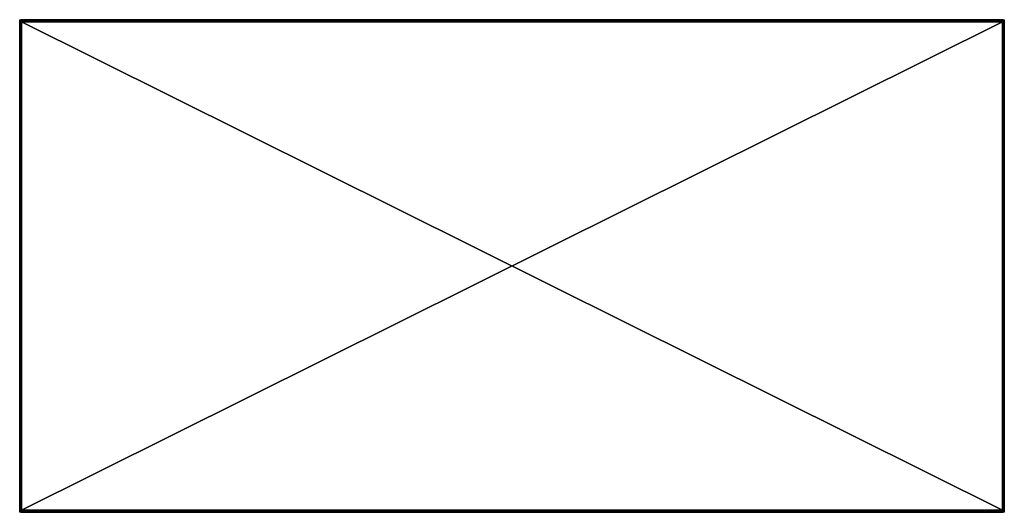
# Model space of a CAD drawing. Header units: millimetres. Extents: x -250 to 1250, y -565 to 125.
# Tile 2 of 4: x -250 to 250, y -125 to 125. Entities that reach past the tile are written whole.
import ezdxf

# ---------------------------------------------------------------- set-up
doc = ezdxf.new("R2010")
doc.units = ezdxf.units.MM
doc.header["$MEASUREMENT"] = 0
doc.layers.add('Default', color=7, linetype='Continuous', true_color=0x000000)

# ---------------------------------------------------------------- blocks, each defined once
blk = doc.blocks.new('FLUFFO_FIRE_RESIST_LINE_M_20mm')
at = {"layer": 'Default'}
blk.add_lwpolyline([(-250, -125), (-250, 125), (250, 125), (250, -125)], close=True, dxfattribs=at)
mesh = blk.add_polyface(dxfattribs=at)
corners = [(249, 125, 19), (249, 125, 10), (-249, 125, 19), (-249, 125, 1), (249, -124), (-249, -124), (-249, 124), (249, 124, 20), (-249, 124, 20), (-249, -124, 20), (249, 124.98, 0.82), (-249, 124.98, 0.82), (-249, 125, 1), (249, 125, 1), (249, 124.84, 0.45), (-249, 124.84, 0.45), (-249, 124.93, 0.63), (249, 124.93, 0.63), (249, 124.55, 0.16), (-249, 124.55, 0.16), (-249, 124.71, 0.29), (249, 124.71, 0.29), (249, 124.18, 0.02), (-249, 124.18, 0.02), (-249, 124.37, 0.07), (249, 124.37, 0.07), (249, 124), (-249, 124), (-249.18, 124.98, 19), (-249, 125, 19), (-249, 125, 1), (-249.18, 124.98, 1), (-249.37, 124.93, 19), (-249.37, 124.93, 1), (-249, 124), (-249, -124), (-249.26, -124, 0.03), (-249.26, 124, 0.03), (-249.26, -124, 19.97), (-249.18, 124, 19.98), (-249.37, 124, 19.93), (-249.5, -124, 19.87), (-249, -124, 20), (-249, 124, 20), (-249.26, -124, 0.03), (-249, -124), (-249, -124.18, 0.02), (-249.26, -124, 19.97), (-249, -124.18, 19.98), (-249, -124, 20), (-249.5, -124, 19.87), (-249.32, -124.36, 19.88), (-249, 124.18, 0.02), (-249, 124), (-249.26, 124, 0.03), (-249.33, 124.36, 0.13), (-249, 124.37, 0.07), (-249, 124.55, 0.16), (-249.19, 124.66, 0.27), (-249, 124.71, 0.29), (-249, 124.84, 0.45), (-249, 124.93, 0.63), (-249.26, 124.93, 0.74), (-249, 124.98, 0.82), (-249.5, 124.71, 0.5), (-249, 125, 1), (-249.18, 124.98, 1), (-249.37, 124.93, 1), (-249, 124, 20), (-249, 124.18, 19.98), (-249.18, 124, 19.98), (-249.26, 124.26, 19.93), (-249.37, 124, 19.93), (-249, 124.37, 19.93), (-249, 124.55, 19.84), (-249.5, 124.5, 19.71), (-249, 124.71, 19.71), (-249.19, 124.73, 19.66), (-249.33, 124.87, 19.36), (-249, 124.84, 19.55), (-249, 124.93, 19.37), (-249.18, 124.98, 19), (-249, 124.98, 19.18), (-249, 125, 19), (-249.37, 124.93, 19)]
mesh.append_faces([[corners[k] for k in face] for face in [(0, 1, 2, 2), (3, 2, 1, 1), (4, 5, 6, 6), (7, 8, 9, 9), (10, 11, 12, 13), (14, 15, 16, 17), (17, 16, 11, 10), (18, 19, 20, 21), (22, 23, 24, 25), (26, 27, 23, 22), (28, 29, 30, 31), (32, 28, 31, 33), (34, 35, 36, 37), (38, 39, 40, 40), (40, 41, 38, 38), (38, 42, 43, 39), (44, 45, 46, 46), (47, 48, 49, 49), (50, 51, 47, 47), (52, 53, 54, 54), (55, 56, 52, 52), (52, 54, 55, 55), (56, 55, 57, 57), (58, 59, 57, 57), (60, 59, 58, 58), (61, 60, 62, 62), (62, 63, 61, 61), (60, 58, 64, 64), (65, 63, 66, 66), (67, 66, 62, 62), (63, 62, 66, 66), (62, 60, 64, 64), (58, 57, 55, 55), (68, 69, 70, 70), (70, 71, 72, 72), (73, 71, 69, 69), (70, 69, 71, 71), (71, 73, 74, 74), (74, 75, 71, 71), (74, 76, 77, 77), (78, 77, 79, 79), (77, 76, 79, 79), (75, 74, 77, 77), (79, 80, 78, 78), (81, 78, 82, 82), (78, 80, 82, 82), (82, 83, 81, 81), (78, 81, 84, 84)]])
mesh = blk.add_polyface(dxfattribs=at)
corners = [(-249, 125, 1), (249, 125, 10), (249, 125, 1), (249.18, 124.98, 19), (249.37, 124.93, 19), (249.37, 124.93, 1), (249.18, 124.98, 1), (249, 125, 10), (249, 125, 19), (249, 125, 1), (249, 124.37, 0.07), (-249, 124.37, 0.07), (-249, 124.55, 0.16), (249, 124.55, 0.16), (249, 124.71, 0.29), (-249, 124.71, 0.29), (-249, 124.84, 0.45), (249, 124.84, 0.45), (249, 124.98, 19.18), (249, 125, 19), (-249, 125, 19), (-249, 124.98, 19.18), (249, 124.84, 19.55), (249, 124.93, 19.37), (-249, 124.93, 19.37), (-249, 124.84, 19.55), (249, 124.55, 19.84), (249, 124.71, 19.71), (-249, 124.71, 19.71), (-249, 124.55, 19.84), (249, 124.18, 19.98), (249, 124.37, 19.93), (-249, 124.37, 19.93), (-249, 124.18, 19.98), (249, 124, 20), (-249, 124, 20), (249.19, 124.66, 0.27), (249.5, 124.71, 0.5), (249.65, 124.39, 0.35), (249.33, 124.36, 0.13), (249.5, 124, 0.13), (249.26, 124, 0.03), (249, 124.18, 0.02), (249, 124.37, 0.07), (249, 124.55, 0.16), (249.18, 124.98, 1), (249.37, 124.93, 1), (249.26, 124.93, 0.74), (249, 124.71, 0.29), (249, 124.84, 0.45), (249, 124.98, 0.82), (249, 125, 1), (249, 124.93, 0.63), (249.5, 124.71, 19.5), (249.19, 124.66, 19.73), (249.33, 124.36, 19.87), (249.65, 124.39, 19.65), (249, 124.18, 19.98), (249, 124, 20), (249.18, 124, 19.98), (249.37, 124, 19.93), (249, 124.37, 19.93), (249, 124.55, 19.84), (249, 124.71, 19.71), (249, 124.84, 19.55), (249, 124.93, 19.37), (249.26, 124.93, 19.26), (249, 124.98, 19.18), (249, 125, 19), (249.18, 124.98, 19), (249.37, 124.93, 19), (249.55, 124.84, 19)]
mesh.append_faces([[corners[k] for k in face] for face in [(0, 1, 2, 2), (3, 4, 5, 6), (7, 8, 3, 3), (3, 6, 7, 7), (7, 6, 9, 9), (10, 11, 12, 13), (14, 15, 16, 17), (18, 19, 20, 21), (22, 23, 24, 25), (23, 18, 21, 24), (26, 27, 28, 29), (30, 31, 32, 33), (34, 30, 33, 35), (31, 26, 29, 32), (27, 22, 25, 28), (36, 37, 38, 39), (39, 40, 41, 41), (42, 43, 39, 39), (39, 43, 44, 44), (39, 41, 42, 42), (45, 46, 47, 47), (48, 49, 36, 36), (49, 37, 36, 36), (36, 44, 48, 48), (36, 39, 44, 44), (47, 50, 45, 45), (51, 45, 50, 50), (47, 52, 50, 50), (49, 52, 47, 47), (49, 47, 37, 37), (53, 54, 55, 56), (57, 58, 59, 59), (55, 59, 60, 60), (55, 61, 57, 57), (57, 59, 55, 55), (61, 55, 62, 62), (54, 63, 62, 62), (54, 53, 64, 64), (64, 63, 54, 54), (65, 64, 66, 66), (66, 67, 65, 65), (64, 53, 66, 66), (68, 67, 69, 69), (70, 69, 66, 66), (67, 66, 69, 69), (66, 71, 70, 70), (62, 55, 54, 54)]])
mesh = blk.add_polyface(dxfattribs=at)
corners = [(-250, 0, 19), (-250, 124, 19), (-250, 124, 1), (-250, 0, 1), (-249.55, 124.84, 19), (-249.37, 124.93, 19), (-249.37, 124.93, 1), (-249.55, 124.84, 1), (-249.84, 124.55, 19), (-249.71, 124.71, 19), (-249.71, 124.71, 1), (-249.84, 124.55, 1), (-249.98, 124.18, 19), (-249.93, 124.37, 19), (-249.93, 124.37, 1), (-249.98, 124.18, 1), (-250, 124, 19), (-250, 124, 1), (-250, 0, 1), (-250, 124, 1), (-249.97, 124, 0.74), (-249.97, -124, 0.74), (-250, 0, 19), (-249.98, 124, 19.18), (-250, 124, 19), (-249.87, -124, 19.5), (-249.84, 124, 19.55), (-249.93, 124, 19.37), (-249.37, 124, 19.93), (-249.55, 124, 19.84), (-249.5, -124, 19.87), (-249.71, 124, 19.71), (-249.71, -124, 19.71), (-249.97, -124, 19.26), (-249.5, 124.71, 0.5), (-249.19, 124.66, 0.27), (-249.33, 124.36, 0.13), (-249.65, 124.39, 0.35), (-249.73, 124.66, 0.81), (-249.87, 124.36, 0.67), (-249.26, 124, 0.03), (-249.5, 124, 0.13), (-249.71, 124, 0.29), (-249.87, 124, 0.5), (-249.97, 124, 0.74), (-249.98, 124.18, 1), (-250, 124, 1), (-249.84, 124.55, 1), (-249.93, 124.37, 1), (-249.55, 124.84, 1), (-249.71, 124.71, 1), (-249.26, 124.93, 0.74), (-249.37, 124.93, 1), (-249.65, 124.65, 19.39), (-249.87, 124.33, 19.36), (-249.73, 124.19, 19.66), (-249.5, 124.5, 19.71), (-249.33, 124.87, 19.36), (-249.19, 124.73, 19.66), (-249.84, 124, 19.55), (-249.71, 124, 19.71), (-249.26, 124.26, 19.93), (-249.55, 124, 19.84), (-249.37, 124, 19.93), (-249.98, 124.18, 19), (-249.98, 124, 19.18), (-249.93, 124, 19.37), (-250, 124, 19), (-249.93, 124.37, 19), (-249.71, 124.71, 19), (-249.84, 124.55, 19), (-249.55, 124.84, 19), (-249.37, 124.93, 19)]
mesh.append_faces([[corners[k] for k in face] for face in [(0, 1, 2, 3), (4, 5, 6, 7), (8, 9, 10, 11), (12, 13, 14, 15), (16, 12, 15, 17), (13, 8, 11, 14), (9, 4, 7, 10), (18, 19, 20, 20), (21, 18, 20, 20), (22, 23, 24, 24), (25, 26, 27, 27), (28, 29, 30, 30), (31, 26, 25, 32), (33, 25, 27, 27), (34, 35, 36, 37), (38, 34, 37, 39), (36, 40, 41, 41), (36, 41, 42, 37), (39, 43, 44, 44), (45, 44, 46, 46), (44, 45, 39, 39), (47, 39, 48, 48), (39, 45, 48, 48), (37, 42, 43, 39), (39, 47, 38, 38), (49, 38, 50, 50), (38, 47, 50, 50), (49, 34, 38, 38), (51, 49, 52, 52), (34, 49, 51, 51), (53, 54, 55, 56), (57, 53, 56, 58), (55, 59, 60, 60), (61, 62, 63, 63), (60, 62, 55, 55), (56, 55, 62, 62), (56, 62, 61, 61), (59, 55, 54, 54), (64, 65, 54, 54), (65, 66, 54, 54), (64, 67, 65, 65), (54, 68, 64, 64), (53, 69, 70, 54), (54, 70, 68, 68), (57, 71, 69, 53), (57, 72, 71, 71), (54, 66, 59, 59)]])
mesh = blk.add_polyface(dxfattribs=at)
corners = [(-250, 0, 1), (-250, -124, 1), (-250, -124, 19), (-250, 0, 19), (-249.55, -124.84, 1), (-249.37, -124.93, 1), (-249.37, -124.93, 19), (-249.55, -124.84, 19), (-249.84, -124.55, 1), (-249.71, -124.71, 1), (-249.71, -124.71, 19), (-249.84, -124.55, 19), (-249.98, -124.18, 1), (-249.93, -124.37, 1), (-249.93, -124.37, 19), (-249.98, -124.18, 19), (-250, -124, 1), (-250, -124, 19), (-249.87, 124, 0.5), (-249.87, -124, 0.5), (-249.97, -124, 0.74), (-249.97, 124, 0.74), (-249.5, 124, 0.13), (-249.5, -124, 0.13), (-249.71, -124, 0.29), (-249.71, 124, 0.29), (-249.26, 124, 0.03), (-249.26, -124, 0.03), (-250, -124, 1), (-250, 0, 1), (-249.93, 124, 19.37), (-249.98, 124, 19.18), (-249.97, -124, 19.26), (-249.55, 124, 19.84), (-249.71, 124, 19.71), (-249.71, -124, 19.71), (-249.5, -124, 19.87), (-250, 0, 19), (-250, -124, 19), (-249.65, -124.39, 0.35), (-249.33, -124.36, 0.13), (-249.19, -124.66, 0.27), (-249.5, -124.71, 0.5), (-249.87, -124.36, 0.67), (-249.73, -124.66, 0.81), (-249.37, -124.93, 1), (-249.55, -124.84, 1), (-249.26, -124.93, 0.74), (-249.71, -124.71, 1), (-249.84, -124.55, 1), (-249.26, -124, 0.03), (-249.5, -124, 0.13), (-249.71, -124, 0.29), (-249.93, -124.37, 1), (-249.97, -124, 0.74), (-249.98, -124.18, 1), (-249.87, -124, 0.5), (-250, -124, 1), (-249.65, -124.39, 19.66), (-249.87, -124.36, 19.34), (-249.73, -124.66, 19.19), (-249.49, -124.71, 19.5), (-249.32, -124.36, 19.88), (-249.18, -124.66, 19.73), (-249.84, -124.55, 19), (-249.71, -124.71, 19), (-249.26, -124.93, 19.27), (-249.55, -124.84, 19), (-249.37, -124.93, 19), (-249.98, -124.18, 19), (-249.93, -124.37, 19), (-249.97, -124, 19.26), (-250, -124, 19), (-249.71, -124, 19.71), (-249.87, -124, 19.5), (-249.5, -124, 19.87)]
mesh.append_faces([[corners[k] for k in face] for face in [(0, 1, 2, 3), (4, 5, 6, 7), (8, 9, 10, 11), (12, 13, 14, 15), (16, 12, 15, 17), (13, 8, 11, 14), (9, 4, 7, 10), (18, 19, 20, 21), (22, 23, 24, 25), (26, 27, 23, 22), (25, 24, 19, 18), (20, 28, 29, 29), (30, 31, 32, 32), (33, 34, 35, 36), (32, 37, 38, 38), (31, 37, 32, 32), (39, 40, 41, 42), (43, 39, 42, 44), (45, 46, 47, 47), (46, 48, 44, 44), (43, 44, 49, 49), (44, 48, 49, 49), (42, 46, 44, 44), (47, 46, 42, 42), (50, 40, 51, 51), (39, 52, 51, 40), (49, 53, 43, 43), (54, 43, 55, 55), (43, 53, 55, 55), (43, 56, 52, 39), (55, 57, 54, 54), (43, 54, 56, 56), (58, 59, 60, 61), (62, 58, 61, 63), (60, 64, 65, 65), (66, 67, 68, 68), (65, 67, 60, 60), (61, 60, 67, 67), (61, 67, 66, 66), (64, 60, 59, 59), (59, 69, 70, 70), (71, 69, 59, 59), (69, 71, 72, 72), (58, 73, 74, 59), (59, 74, 71, 71), (62, 75, 73, 58), (70, 64, 59, 59)]])
mesh = blk.add_polyface(dxfattribs=at)
corners = [(-249, -125, 1), (249, -125, 1), (249, -125, 10), (0, -125, 19), (249, -125, 19), (-249, 124), (249, 124), (249, -124), (-249, -124, 20), (249, -124, 20), (249, 124, 20), (249, -125, 10), (249.18, -124.98, 19), (249, -125, 19), (249.37, -124.93, 19), (249.18, -124.98, 1), (249.37, -124.93, 1), (249, -125, 1), (249, -124.98, 19.18), (0, -125, 19), (249, -125, 19), (249.26, 124, 0.03), (249.37, -124, 0.07), (249.18, -124, 0.02), (249.5, 124, 0.13), (249, -124), (249, 124), (249.18, -124, 19.98), (249.37, -124, 19.93), (249.37, 124, 19.93), (249.18, 124, 19.98), (249, -124, 20), (249, 124, 20), (249.33, -124.36, 0.13), (249.65, -124.39, 0.35), (249.5, -124.71, 0.5), (249.19, -124.66, 0.27), (249.26, -124.93, 0.74), (249.37, -124.93, 1), (249.18, -124.98, 1), (249.55, -124.84, 1), (249, -124.98, 0.82), (249, -124.93, 0.63), (249, -124.84, 0.45), (249, -125, 1), (249, -124.71, 0.29), (249, -124.55, 0.16), (249.18, -124, 0.02), (249, -124.18, 0.02), (249, -124.37, 0.07), (249, -124), (249.37, -124, 0.07), (249.36, -124.87, 19.33), (249.18, -124.98, 19), (249.37, -124.93, 19), (249.39, -124.65, 19.65), (249, -124.71, 19.71), (249, -124.84, 19.55), (249, -124.98, 19.18), (249, -125, 19), (249, -124.93, 19.37), (249, -124.18, 19.98), (249.36, -124.33, 19.87), (249.18, -124, 19.98), (249, -124.55, 19.84), (249.37, -124, 19.93), (249.55, -124, 19.84), (249, -124.37, 19.93), (249, -124, 20), (249, 124.18, 0.02), (249.26, 124, 0.03), (249, 124)]
mesh.append_faces([[corners[k] for k in face] for face in [(0, 1, 2, 2), (3, 2, 4, 4), (5, 6, 7, 7), (8, 9, 10, 10), (11, 12, 13, 13), (14, 12, 15, 16), (15, 11, 17, 17), (11, 15, 12, 12), (18, 19, 20, 20), (21, 22, 23, 23), (22, 21, 24, 24), (21, 23, 25, 26), (27, 28, 29, 30), (31, 27, 30, 32), (33, 34, 35, 36), (37, 38, 39, 39), (40, 38, 37, 37), (41, 37, 39, 39), (35, 40, 37, 37), (37, 41, 42, 42), (37, 42, 43, 43), (41, 39, 44, 44), (43, 45, 36, 36), (33, 36, 46, 46), (36, 45, 46, 46), (35, 43, 36, 36), (35, 37, 43, 43), (47, 33, 48, 48), (33, 49, 48, 48), (33, 46, 49, 49), (48, 50, 47, 47), (33, 47, 51, 51), (52, 53, 54, 54), (55, 56, 57, 52), (58, 53, 52, 52), (53, 58, 59, 59), (52, 57, 60, 60), (52, 60, 58, 58), (61, 62, 63, 63), (56, 55, 64, 64), (62, 65, 63, 63), (62, 64, 55, 55), (62, 66, 65, 65), (62, 67, 64, 64), (63, 68, 61, 61), (62, 61, 67, 67), (69, 70, 71, 71)]])
mesh = blk.add_polyface(dxfattribs=at)
corners = [(250, 124, 19), (250, 0, 1), (250, 124, 1), (250, -124, 19), (249.71, -124, 0.29), (249.71, 124, 0.29), (249.87, 124, 0.5), (249.84, -124, 0.45), (249.97, 124, 0.74), (250, 124, 1), (250, 0, 1), (249.93, -124, 0.63), (249.98, 124.18, 19), (250, 124, 19), (250, 124, 1), (249.98, 124.18, 1), (249.84, 124.55, 19), (249.93, 124.37, 19), (249.93, 124.37, 1), (249.84, 124.55, 1), (249.55, 124.84, 19), (249.71, 124.71, 19), (249.71, 124.71, 1), (249.55, 124.84, 1), (249.37, 124.93, 19), (249.37, 124.93, 1), (249.98, -124, 19.18), (250, -124, 19), (250, 124, 19), (249.98, 124, 19.18), (249.84, -124, 19.55), (249.93, -124, 19.37), (249.93, 124, 19.37), (249.84, 124, 19.55), (249.55, -124, 19.84), (249.71, -124, 19.71), (249.71, 124, 19.71), (249.55, 124, 19.84), (249.37, -124, 19.93), (249.37, 124, 19.93), (249.5, 124.71, 0.5), (249.73, 124.66, 0.81), (249.87, 124.36, 0.67), (249.65, 124.39, 0.35), (249.98, 124.18, 1), (250, 124, 1), (249.97, 124, 0.74), (249.87, 124, 0.5), (249.93, 124.37, 1), (249.71, 124, 0.29), (249.5, 124, 0.13), (249.33, 124.36, 0.13), (249.84, 124.55, 1), (249.71, 124.71, 1), (249.55, 124.84, 1), (249.26, 124.93, 0.74), (249.37, 124.93, 1), (249.73, 124.66, 19.19), (249.5, 124.71, 19.5), (249.65, 124.39, 19.65), (249.87, 124.36, 19.33), (249.33, 124.36, 19.87), (249.55, 124, 19.84), (249.71, 124, 19.71), (249.37, 124, 19.93), (249.84, 124, 19.55), (249.93, 124, 19.37), (249.98, 124, 19.18), (249.98, 124.18, 19), (250, 124, 19), (249.93, 124.37, 19), (249.84, 124.55, 19), (249.71, 124.71, 19), (249.55, 124.84, 19), (249.26, 124.93, 19.26)]
mesh.append_faces([[corners[k] for k in face] for face in [(0, 1, 2, 2), (3, 1, 0, 0), (4, 5, 6, 7), (8, 9, 10, 10), (8, 11, 6, 6), (12, 13, 14, 15), (16, 17, 18, 19), (17, 12, 15, 18), (20, 21, 22, 23), (24, 20, 23, 25), (21, 16, 19, 22), (26, 27, 28, 29), (30, 31, 32, 33), (31, 26, 29, 32), (34, 35, 36, 37), (38, 34, 37, 39), (35, 30, 33, 36), (40, 41, 42, 43), (44, 45, 46, 46), (42, 46, 47, 47), (42, 48, 44, 44), (42, 47, 49, 43), (44, 46, 42, 42), (50, 43, 49, 49), (50, 51, 43, 43), (48, 42, 52, 52), (53, 52, 41, 41), (54, 41, 40, 40), (55, 54, 40, 40), (55, 56, 54, 54), (54, 53, 41, 41), (41, 52, 42, 42), (57, 58, 59, 60), (61, 62, 63, 59), (61, 64, 62, 62), (59, 63, 65, 65), (60, 66, 67, 67), (66, 60, 65, 65), (60, 67, 68, 68), (68, 67, 69, 69), (68, 70, 60, 60), (59, 65, 60, 60), (71, 72, 57, 57), (73, 57, 72, 72), (71, 60, 70, 70), (71, 57, 60, 60), (58, 57, 73, 73), (73, 74, 58, 58)]])
mesh = blk.add_polyface(dxfattribs=at)
corners = [(250, 0, 1), (250, -124, 19), (250, -124, 1), (249.55, -124.84, 19), (249.37, -124.93, 19), (249.37, -124.93, 1), (249.55, -124.84, 1), (249.84, -124.55, 19), (249.71, -124.71, 19), (249.71, -124.71, 1), (249.84, -124.55, 1), (249.98, -124.18, 19), (249.93, -124.37, 19), (249.93, -124.37, 1), (249.98, -124.18, 1), (250, -124, 19), (250, -124, 1), (250, 0, 1), (250, -124, 1), (249.98, -124, 0.82), (249.87, 124, 0.5), (249.93, -124, 0.63), (249.84, -124, 0.45), (249.97, 124, 0.74), (249.55, -124, 0.16), (249.5, 124, 0.13), (249.71, 124, 0.29), (249.71, -124, 0.29), (249.37, -124, 0.07), (249.65, -124.39, 0.35), (249.87, -124.36, 0.67), (249.73, -124.66, 0.81), (249.5, -124.71, 0.5), (249.84, -124.55, 1), (249.71, -124.71, 1), (249.55, -124.84, 1), (249.98, -124.18, 1), (249.93, -124.37, 1), (249.71, -124, 0.29), (249.84, -124, 0.45), (249.98, -124, 0.82), (250, -124, 1), (249.93, -124, 0.63), (249.55, -124, 0.16), (249.33, -124.36, 0.13), (249.37, -124, 0.07), (249.39, -124.65, 19.65), (249.36, -124.87, 19.33), (249.66, -124.73, 19.19), (249.71, -124.5, 19.5), (249.36, -124.33, 19.87), (249.66, -124.19, 19.73), (249.93, -124.26, 19.26), (249.93, -124.37, 19), (249.98, -124.18, 19), (249.84, -124.55, 19), (249.98, -124, 19.18), (249.55, -124.84, 19), (249.71, -124.71, 19), (249.93, -124, 19.37), (249.84, -124, 19.55), (250, -124, 19), (249.71, -124, 19.71), (249.55, -124, 19.84), (249.37, -124.93, 19)]
mesh.append_faces([[corners[k] for k in face] for face in [(0, 1, 2, 2), (3, 4, 5, 6), (7, 8, 9, 10), (11, 12, 13, 14), (15, 11, 14, 16), (12, 7, 10, 13), (8, 3, 6, 9), (17, 18, 19, 19), (20, 21, 22, 22), (21, 23, 19, 19), (24, 25, 26, 27), (28, 25, 24, 24), (19, 23, 17, 17), (29, 30, 31, 32), (31, 33, 34, 34), (34, 35, 31, 31), (31, 35, 32, 32), (33, 31, 30, 30), (30, 36, 37, 37), (29, 38, 39, 30), (40, 36, 30, 30), (36, 40, 41, 41), (30, 39, 42, 42), (30, 42, 40, 40), (38, 29, 43, 43), (44, 43, 29, 29), (44, 45, 43, 43), (30, 37, 33, 33), (46, 47, 48, 49), (50, 46, 49, 51), (52, 53, 54, 54), (55, 53, 52, 52), (56, 52, 54, 54), (48, 57, 58, 58), (49, 55, 52, 52), (58, 55, 48, 48), (48, 55, 49, 49), (52, 56, 59, 59), (52, 59, 60, 60), (56, 54, 61, 61), (60, 62, 51, 51), (50, 51, 63, 63), (51, 62, 63, 63), (49, 60, 51, 51), (49, 52, 60, 60), (57, 48, 47, 47), (47, 64, 57, 57)]])
mesh = blk.add_polyface(dxfattribs=at)
corners = [(-249, -125, 19), (-249, -125, 1), (0, -125, 19), (249, -125, 10), (-249, -124.98, 0.82), (249, -124.98, 0.82), (249, -125, 1), (-249, -125, 1), (-249, -124.84, 0.45), (249, -124.84, 0.45), (249, -124.93, 0.63), (-249, -124.93, 0.63), (-249, -124.55, 0.16), (249, -124.55, 0.16), (249, -124.71, 0.29), (-249, -124.71, 0.29), (-249, -124.18, 0.02), (249, -124.18, 0.02), (249, -124.37, 0.07), (-249, -124.37, 0.07), (-249, -124), (249, -124), (0, -125, 19), (-249, -124.98, 19.18), (-249, -125, 19), (-249, -124.84, 19.55), (-249, -124.93, 19.37), (249, -124.93, 19.37), (249, -124.84, 19.55), (249, -124.98, 19.18), (-249, -124.55, 19.84), (-249, -124.71, 19.71), (249, -124.71, 19.71), (249, -124.55, 19.84), (-249, -124.18, 19.98), (-249, -124.37, 19.93), (249, -124.37, 19.93), (249, -124.18, 19.98), (-249, -124, 20), (249, -124, 20), (-249.18, -124.98, 1), (-249, -125, 1), (-249, -125, 19), (-249.18, -124.98, 19), (-249.37, -124.93, 1), (-249.37, -124.93, 19), (-249, -125, 1), (-249.18, -124.98, 1), (-249, -124.98, 0.82), (-249, -124.93, 0.63), (-249.26, -124.93, 0.74), (-249.19, -124.66, 0.27), (-249, -124.71, 0.29), (-249, -124.84, 0.45), (-249.5, -124.71, 0.5), (-249, -124.55, 0.16), (-249.37, -124.93, 1), (-249.33, -124.36, 0.13), (-249, -124.37, 0.07), (-249, -124.18, 0.02), (-249.26, -124, 0.03), (-249, -125, 19), (-249, -124.98, 19.18), (-249.18, -124.98, 19), (-249.26, -124.93, 19.27), (-249.37, -124.93, 19), (-249, -124.93, 19.37), (-249, -124.84, 19.55), (-249.18, -124.66, 19.73), (-249.49, -124.71, 19.5), (-249, -124.55, 19.84), (-249, -124.71, 19.71), (-249.32, -124.36, 19.88), (-249, -124.37, 19.93), (-249, -124.18, 19.98), (-249.26, -124, 19.97)]
mesh.append_faces([[corners[k] for k in face] for face in [(0, 1, 2, 2), (3, 2, 1, 1), (4, 5, 6, 7), (8, 9, 10, 11), (11, 10, 5, 4), (12, 13, 14, 15), (16, 17, 18, 19), (20, 21, 17, 16), (19, 18, 13, 12), (15, 14, 9, 8), (22, 23, 24, 24), (25, 26, 27, 28), (26, 23, 29, 27), (30, 31, 32, 33), (34, 35, 36, 37), (38, 34, 37, 39), (35, 30, 33, 36), (31, 25, 28, 32), (22, 29, 23, 23), (40, 41, 42, 43), (44, 40, 43, 45), (46, 47, 48, 48), (49, 48, 50, 50), (51, 52, 53, 53), (51, 53, 54, 54), (50, 54, 53, 53), (51, 55, 52, 52), (49, 50, 53, 53), (50, 48, 47, 47), (50, 47, 56, 56), (57, 58, 55, 55), (59, 58, 57, 57), (59, 57, 60, 60), (57, 55, 51, 51), (61, 62, 63, 63), (63, 64, 65, 65), (66, 64, 62, 62), (63, 62, 64, 64), (67, 64, 66, 66), (68, 69, 67, 67), (64, 67, 69, 69), (70, 68, 71, 71), (67, 71, 68, 68), (68, 70, 72, 72), (72, 70, 73, 73), (73, 74, 72, 72), (72, 74, 75, 75)]])

msp = doc.modelspace()

# ---------------------------------------------------------------- block references
at = {"layer": 'Default'}
msp.add_blockref('FLUFFO_FIRE_RESIST_LINE_M_20mm', (0, 0), dxfattribs=at)

doc.saveas('drawing.dxf')
